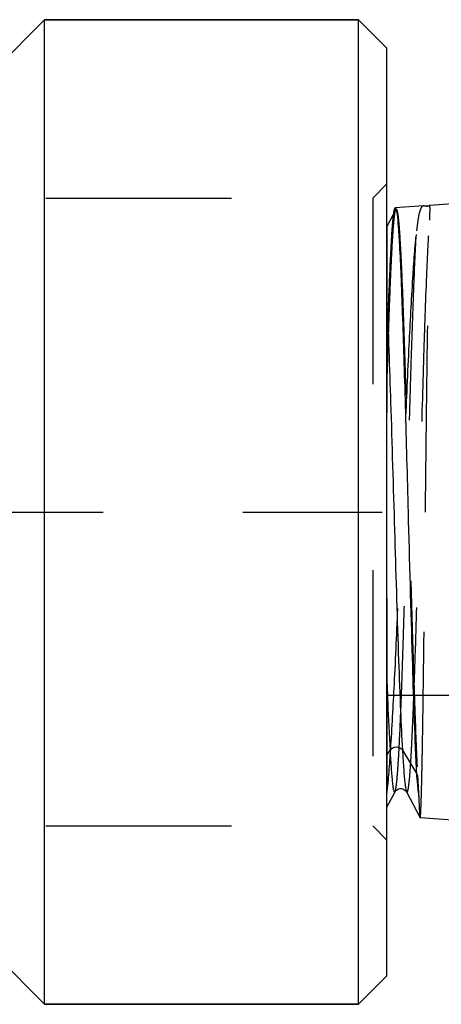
# Model space of a CAD drawing. Header units: millimetres. Extents: x 439 to 561, y 483 to 517.
# Tile 2 of 9: x 500 to 515, y 483 to 517. Entities that reach past the tile are written whole.
import ezdxf

# ---------------------------------------------------------------- set-up
doc = ezdxf.new("R2010")
doc.units = ezdxf.units.MM
doc.header["$LTSCALE"] = 65.185185
doc.linetypes.add('CENTER', pattern=[0.6, 0.375, -0.075, 0.075, -0.075])
doc.linetypes.add('HIDDEN', pattern=[0.2, 0.1, -0.1])
for name, color, linetype in [('ACHSEN_S', 7, 'CONTINUOUS'), ('FASEN', 7, 'CONTINUOUS'), ('KOERPER', 7, 'CONTINUOUS'), ('KONST.EL_MIT_GEO', 7, 'CONTINUOUS')]:
    doc.layers.add(name, color=color, linetype=linetype)

msp = doc.modelspace()

# ---------------------------------------------------------------- linework, layer by layer
at = {"layer": 'ACHSEN_S', "color": 2, "linetype": 'CENTER'}
msp.add_line((439.256, 500), (560.744, 500), dxfattribs=at)
at = {"layer": 'FASEN', "color": 7, "linetype": 'Continuous'}
for p, q in [((500.756, 517.25), (511.756, 517.25)), ((511.756, 482.75), (511.756, 517.25)), ((512.756, 516.25), (511.756, 517.25)), ((512.756, 483.75), (512.756, 516.25)), ((512.756, 483.75), (511.756, 482.75)), ((500.756, 482.75), (511.756, 482.75))]:
    msp.add_line(p, q, dxfattribs=at)
at = {"layer": 'FASEN', "color": 8, "linetype": 'HIDDEN'}
for p, q in [((512.256, 511), (512.756, 511.5)), ((512.256, 511), (512.256, 489)), ((512.256, 489), (512.756, 488.5))]:
    msp.add_line(p, q, dxfattribs=at)
at = {"layer": 'KOERPER', "color": 7, "linetype": 'Continuous'}
for p, q in [((500.756, 517.25), (499.006, 515.5)), ((500.756, 482.75), (500.756, 517.25)), ((511.756, 517.25), (500.756, 517.25)), ((500.756, 482.75), (499.006, 484.5)), ((511.756, 482.75), (500.756, 482.75))]:
    msp.add_line(p, q, dxfattribs=at)
at = {"layer": 'KONST.EL_MIT_GEO', "color": 8, "linetype": 'HIDDEN'}
for p, q in [((487.756, 511), (512.256, 511)), ((513.093, 510.604), (513.06, 510.652)), ((512.756, 510.001), (512.756, 489.654)), ((512.814, 507.238), (512.815, 507.274)), ((538.461, 506.419), (512.756, 506.419)), ((512.756, 493.581), (538.461, 493.581)), ((513.789, 490.837), (513.827, 490.773)), ((513.827, 490.773), (513.794, 490.732)), ((487.756, 489), (512.256, 489))]:
    msp.add_line(p, q, dxfattribs=at)
at = {"layer": 'KONST.EL_MIT_GEO', "color": 7, "linetype": 'Continuous'}
for p, q in [((514.039, 510.725), (513.048, 510.659)), ((513.048, 510.659), (513.06, 510.652)), ((515.056, 510.793), (514.243, 510.739)), ((513.067, 510.598), (512.756, 510.001)), ((512.756, 491.474), (512.863, 491.651)), ((513.299, 491.651), (513.789, 490.837)), ((512.756, 489.653), (513.038, 490.192)), ((513.442, 490.193), (513.915, 489.285)), ((513.915, 489.285), (513.917, 489.283)), ((515.056, 489.207), (513.917, 489.283))]:
    msp.add_line(p, q, dxfattribs=at)
for points in [[(514.236, 510.737), (514.217, 510.729), (514.172, 510.716), (514.121, 510.714), (514.078, 510.72)], [(513.038, 490.192), (513.043, 490.201), (513.051, 490.214), (513.065, 490.231), (513.089, 490.254), (513.121, 490.276), (513.161, 490.295), (513.208, 490.307), (513.26, 490.309), (513.308, 490.299), (513.35, 490.281), (513.386, 490.258), (513.412, 490.234), (513.427, 490.216), (513.436, 490.203), (513.442, 490.192)]]:
    msp.add_lwpolyline(points, dxfattribs=at)
at = {"layer": 'KONST.EL_MIT_GEO', "color": 8, "linetype": 'HIDDEN'}
for centre, radius, start, end in [((516.374, 509.991), 3.412, 172.1037, 172.7685), ((802.895, 496.699), 290.273, 177.91926, 178.08319), ((929.991, 492.468), 417.439, 178.08633, 178.2089)]:
    msp.add_arc(centre, radius, start, end, dxfattribs=at)
at = {"layer": 'KONST.EL_MIT_GEO', "color": 7, "linetype": 'Continuous'}
for centre, radius, start, end in [((564.848, 494.546), 52.066, 183.1872, 183.4672), ((583.343, 494.406), 69.645, 182.79614, 183.02436)]:
    msp.add_arc(centre, radius, start, end, dxfattribs=at)
for points, knots in [([(512.994, 510.46), (512.998, 510.489), (513.005, 510.538), (513.019, 510.602), (513.029, 510.639), (513.042, 510.659), (513.048, 510.659)], [0, 0, 0, 0, 0.416287, 0.718951, 0.909645, 1, 1, 1, 1]), ([(513.06, 510.652), (513.068, 510.641), (513.079, 510.605), (513.086, 510.569), (513.09, 510.546)], [0, 0, 0, 0, 0.366982, 1, 1, 1, 1]), ([(514.236, 510.737), (514.222, 510.73), (514.18, 510.689), (514.116, 510.711), (514.078, 510.72)], [0, 0, 0, 0, 0.28611, 1, 1, 1, 1]), ([(514.243, 510.739), (514.242, 510.739), (514.239, 510.738), (514.237, 510.737), (514.236, 510.737)], [0, 0, 0, 0, 0.455642, 1, 1, 1, 1]), ([(513.09, 510.546), (513.117, 510.401), (513.151, 509.999), (513.201, 509.246), (513.248, 508.2), (513.297, 506.895), (513.347, 505.372), (513.415, 503.049), (513.463, 501.239), (513.496, 500)], [0, 0, 0, 0, 0.042076, 0.114333, 0.214555, 0.339591, 0.485492, 0.647665, 1, 1, 1, 1]), ([(512.756, 507.275), (512.812, 506.045), (512.903, 503.317), (513.025, 499.157), (513.131, 495.638), (513.223, 493.158), (513.272, 492.11), (513.299, 491.651)], [0, 0, 0, 0, 0.236224, 0.523799, 0.798726, 0.911871, 1, 1, 1, 1]), ([(513.496, 500), (513.542, 498.295), (513.623, 495.297), (513.717, 492.3), (513.78, 491.009)], [0, 0, 0, 0, 0.568878, 1, 1, 1, 1]), ([(512.756, 494.004), (512.765, 493.777), (512.795, 492.993), (512.83, 492.208), (512.863, 491.651)], [0, 0, 0, 0, 0.28943, 1, 1, 1, 1]), ([(512.863, 491.651), (512.905, 491.722), (513.081, 491.81), (513.257, 491.722), (513.299, 491.651)], [0, 0, 0, 0, 0.5, 1, 1, 1, 1]), ([(513.299, 491.651), (513.31, 491.458), (513.33, 491.118), (513.361, 490.722), (513.387, 490.477), (513.404, 490.348), (513.421, 490.258), (513.434, 490.209), (513.442, 490.193)], [0, 0, 0, 0, 0.395906, 0.696915, 0.810406, 0.898762, 0.961878, 1, 1, 1, 1]), ([(512.878, 491.398), (512.884, 491.294), (512.896, 491.101), (512.916, 490.834), (512.936, 490.613), (512.955, 490.437), (512.974, 490.309), (512.99, 490.229), (513.005, 490.193), (513.015, 490.177), (513.031, 490.179), (513.035, 490.187), (513.038, 490.192)], [0, 0, 0, 0, 0.247505, 0.460218, 0.637118, 0.777549, 0.881064, 0.947628, 0.967388, 0.97908, 0.987012, 1, 1, 1, 1]), ([(513.794, 490.732), (513.801, 490.662), (513.824, 490.412), (513.851, 490.163), (513.874, 489.984)], [0, 0, 0, 0, 0.281065, 1, 1, 1, 1]), ([(513.874, 489.984), (513.877, 489.888), (513.882, 489.72), (513.891, 489.526), (513.899, 489.409), (513.903, 489.35), (513.908, 489.312), (513.911, 489.291), (513.915, 489.285)], [0, 0, 0, 0, 0.412973, 0.718719, 0.830473, 0.914599, 0.971047, 1, 1, 1, 1])]:
    msp.add_open_spline(points, degree=3, knots=knots, dxfattribs=at)
at = {"layer": 'KONST.EL_MIT_GEO', "color": 8, "linetype": 'HIDDEN'}
msp.add_open_spline([(513.067, 510.598), (513.07, 510.603), (513.073, 510.608), (513.077, 510.611)], degree=3, dxfattribs=at)
for points, knots in [([(513.077, 510.611), (513.078, 510.611), (513.08, 510.612), (513.082, 510.612), (513.083, 510.612)], [0, 0, 0, 0, 0.520516, 1, 1, 1, 1]), ([(513.083, 510.612), (513.085, 510.612), (513.089, 510.609), (513.092, 510.606), (513.093, 510.604)], [0, 0, 0, 0, 0.426467, 1, 1, 1, 1]), ([(513.093, 510.604), (513.106, 510.585), (513.121, 510.514), (513.144, 510.379), (513.165, 510.175), (513.187, 509.905), (513.21, 509.571), (513.242, 509.004), (513.281, 508.153), (513.326, 506.979), (513.371, 505.624), (513.416, 504.122), (513.461, 502.514), (513.507, 500.84), (513.567, 498.602), (513.638, 495.965), (513.724, 493.177), (513.789, 491.494), (513.827, 490.773)], [0, 0, 0, 0, 0.003593, 0.010547, 0.020877, 0.034535, 0.051435, 0.071474, 0.120426, 0.180129, 0.249036, 0.325363, 0.407133, 0.492232, 0.578459, 0.745418, 0.890891, 1, 1, 1, 1]), ([(514.039, 510.725), (514.005, 510.723), (513.956, 510.673), (513.921, 510.589), (513.876, 510.441), (513.833, 510.191), (513.806, 509.973), (513.793, 509.847)], [0, 0, 0, 0, 0.106686, 0.189374, 0.297618, 0.5947, 1, 1, 1, 1]), ([(514.256, 510.229), (514.259, 510.303), (514.264, 510.428), (514.265, 510.597), (514.266, 510.677), (514.255, 510.74), (514.243, 510.739)], [0, 0, 0, 0, 0.433415, 0.744341, 0.931059, 1, 1, 1, 1]), ([(512.756, 504.408), (512.768, 504.832), (512.793, 505.645), (512.832, 506.803), (512.87, 507.836), (512.908, 508.723), (512.946, 509.448), (512.978, 509.944), (513.007, 510.25), (513.025, 510.41), (513.044, 510.52), (513.057, 510.579), (513.067, 510.598)], [0, 0, 0, 0, 0.205096, 0.393222, 0.560836, 0.70487, 0.822649, 0.912023, 0.945535, 0.971403, 0.989541, 1, 1, 1, 1]), ([(512.96, 510.14), (512.962, 510.167), (512.97, 510.26), (512.98, 510.354), (512.988, 510.421)], [0, 0, 0, 0, 0.28496, 1, 1, 1, 1]), ([(512.815, 507.274), (512.836, 507.847), (512.875, 508.803), (512.926, 509.759), (512.96, 510.14)], [0, 0, 0, 0, 0.599776, 1, 1, 1, 1]), ([(513.442, 490.192), (513.445, 490.187), (513.453, 490.172), (513.476, 490.187), (513.484, 490.219), (513.498, 490.268), (513.51, 490.338), (513.523, 490.43), (513.536, 490.541), (513.555, 490.731), (513.577, 491.018), (513.603, 491.419), (513.628, 491.894), (513.654, 492.438), (513.68, 493.047), (513.715, 493.972), (513.779, 495.839), (513.861, 498.699), (513.956, 502.196), (514.05, 505.468), (514.13, 507.867), (514.2, 509.382), (514.236, 509.977), (514.256, 510.229)], [0, 0, 0, 0, 0.000991, 0.001728, 0.003265, 0.0058, 0.009358, 0.013944, 0.019552, 0.026171, 0.042381, 0.062436, 0.086157, 0.113337, 0.143742, 0.177109, 0.251582, 0.422484, 0.60406, 0.773711, 0.911003, 0.962306, 1, 1, 1, 1]), ([(514.105, 500), (514.117, 501.11), (514.141, 503.22), (514.176, 506.123), (514.212, 508.423), (514.238, 509.723), (514.256, 510.229)], [0, 0, 0, 0, 0.325445, 0.618869, 0.851349, 1, 1, 1, 1]), ([(512.756, 490.111), (512.815, 490.632), (512.907, 491.918), (513.029, 494.143), (513.151, 496.878), (513.276, 499.885), (513.4, 502.905), (513.522, 505.677), (513.644, 507.963), (513.736, 509.298), (513.793, 509.847)], [0, 0, 0, 0, 0.07956, 0.195654, 0.338263, 0.495057, 0.652502, 0.79704, 0.916261, 1, 1, 1, 1]), ([(513.038, 490.192), (513.051, 490.218), (513.067, 490.3), (513.091, 490.455), (513.114, 490.683), (513.138, 490.98), (513.162, 491.343), (513.196, 491.952), (513.237, 492.856), (513.284, 494.092), (513.33, 495.503), (513.377, 497.047), (513.44, 499.246), (513.515, 501.995), (513.602, 505.089), (513.688, 507.686), (513.753, 509.215), (513.793, 509.847)], [0, 0, 0, 0, 0.004442, 0.012491, 0.024134, 0.039287, 0.057839, 0.079646, 0.132348, 0.19583, 0.26824, 0.347508, 0.431401, 0.603748, 0.766757, 0.903435, 1, 1, 1, 1]), ([(513.917, 489.283), (513.922, 489.283), (513.924, 489.309), (513.931, 489.339), (513.935, 489.408), (513.941, 489.495), (513.947, 489.611), (513.955, 489.814), (513.965, 490.129), (513.977, 490.576), (513.988, 491.115), (514, 491.74), (514.012, 492.444), (514.023, 493.221), (514.039, 494.38), (514.059, 495.95), (514.082, 497.935), (514.097, 499.303), (514.105, 500)], [0, 0, 0, 0, 0.001295, 0.004915, 0.010919, 0.019302, 0.030044, 0.043122, 0.076158, 0.118093, 0.168524, 0.226969, 0.292858, 0.365561, 0.444376, 0.617264, 0.804867, 1, 1, 1, 1]), ([(513.827, 490.773), (513.831, 490.699), (513.845, 490.437), (513.86, 490.174), (513.874, 489.984)], [0, 0, 0, 0, 0.279241, 1, 1, 1, 1])]:
    msp.add_open_spline(points, degree=3, knots=knots, dxfattribs=at)
at = {"layer": 'KONST.EL_MIT_GEO', "color": 7, "linetype": 'Continuous'}
msp.add_open_spline([(514.078, 510.72), (514.065, 510.724), (514.052, 510.726), (514.039, 510.725)], degree=3, dxfattribs=at)

doc.saveas('drawing.dxf')
